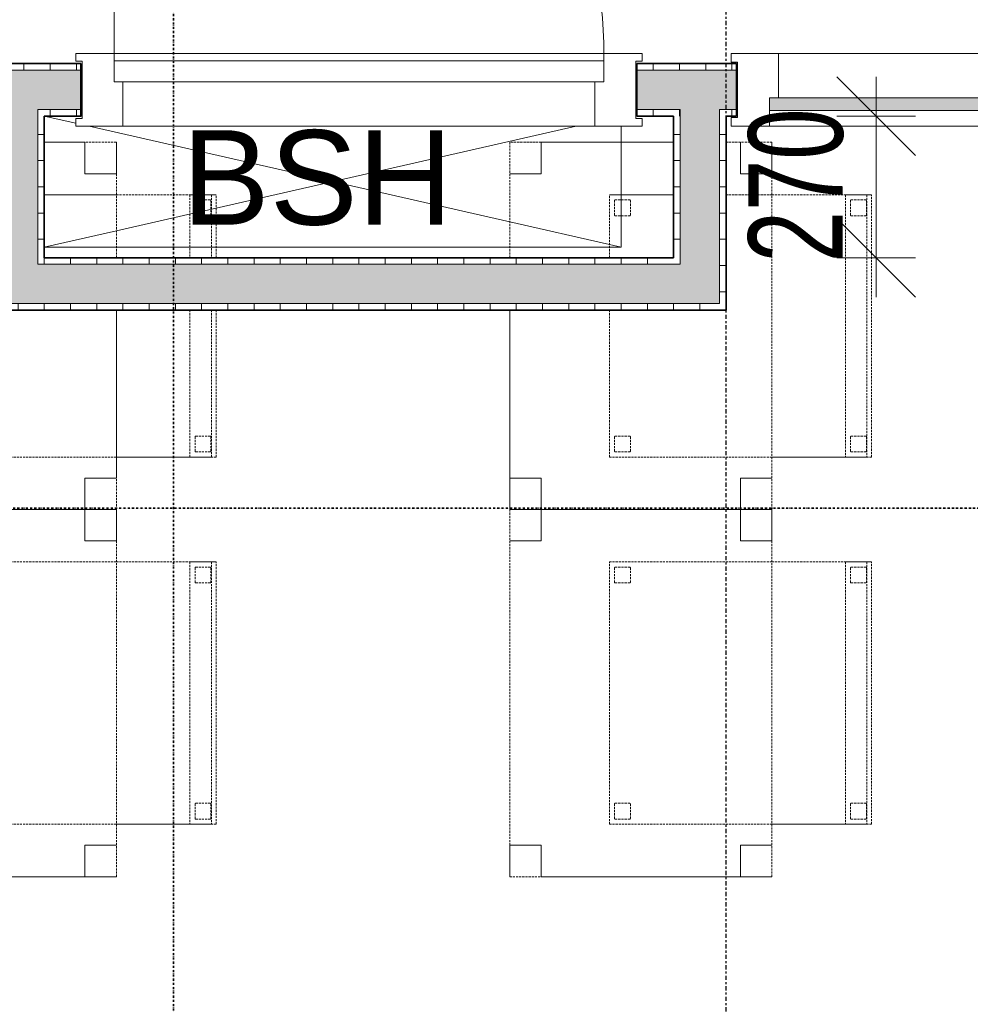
# Model space of a CAD drawing. Header units: millimetres. Extents: x -80560 to 110805, y -11020 to 52719.
# Tile 78 of 145: x 65948 to 67761, y 16357 to 18234. Entities that reach past the tile are written whole.
import ezdxf

# ---------------------------------------------------------------- set-up
doc = ezdxf.new("R2010")
doc.units = ezdxf.units.MM
for name, pattern in [('CENTER2', [20, 8, -4, 4, -4]), ('DASHDOT2', [8, 4, -2, 0, -2]), ('DASHED2', [6, 4, -2])]:
    doc.linetypes.add(name, pattern=pattern)
for name, color, linetype, lineweight in [('A-ANNO-DIMS', 211, 'Continuous', 9), ('A-ANNO-DIMS-100', 211, 'Continuous', 9), ('A-DETL', 90, 'Continuous', 18), ('A-DOOR', 31, 'Continuous', 18), ('A-FLOR', 192, 'Continuous', 18), ('A-GLAZ', 151, 'Continuous', 18), ('A-WALL', 113, 'Continuous', 35), ('A-WALL-PATT', 111, 'Continuous', 35), ('G-ANNO-SYMB', 111, 'Continuous', 9), ('G-ANNO-TEXT', 231, 'Continuous', 9), ('I-FURN', 30, 'Continuous', 18), ('I-WALL', 2, 'Continuous', 18), ('S-GRID', 1, 'Continuous', 9)]:
    doc.layers.add(name, color=color, linetype=linetype, lineweight=lineweight)
doc.styles.add('Arial', font='arial.ttf', dxfattribs={"height": 180})
doc.styles.add('Arial_5', font='arial.ttf', dxfattribs={"width": 0.7, "height": 180})
doc.dimstyles.new('n3o_1_8_3', dxfattribs={"dimscale": 304.8, "dimtxt": 183.646692, "dimasz": 0.492126, "dimexe": 0.246063, "dimexo": 0.0625, "dimgap": 0.032808, "dimtad": 1, "dimdec": 0, "dimdsep": 46, "dimtxsty": 'Arial_5', "dimblk1": 'OBLIQUE', "dimblk2": 'OBLIQUE', "dimsah": 1, "dimcen": 0.09, "dimdle": 0.246063, "dimazin": 0, "dimtfac": 1, "dimtdec": 4, "dimtix": 1, "dimtmove": 0, "dimatfit": 3, "dimfxl": 0.246063, "dimfxlon": 1, "dimtvp": 1, "dimtolj": 1, "dimtzin": 0, "dimarcsym": 2})
pattern_1 = [(270, (63356.07, 18150), (50, 2e-13), [])]
pattern_2 = [(270, (65944.82, 17780), (50, 2e-13), [])]
pattern_3 = [(0, (67194.82, 17865), (0, 50), [])]

# ---------------------------------------------------------------- blocks, each defined once
blk = doc.blocks.new('82_tafel1 - tafel 500x700 2-30673039-DO_03 derde verdieping')
at = {"layer": 'I-FURN', "linetype": 'DASHED2'}
for p, q in [((350, 250), (-350, 250)), ((-350, 250), (-350, -250)), ((350, 250), (-350, 250)), ((-350, 250), (-350, -250)), ((-350, 250), (-350, 190)), ((-290, 250), (-350, 250)), ((-290, 190), (-290, 250)), ((-290, 250), (290, 250)), ((-290, 250), (-290, 190)), ((290, 250), (290, 190)), ((290, 190), (290, 250)), ((350, 250), (290, 250)), ((350, -250), (350, 250)), ((350, -250), (350, 250)), ((350, 190), (350, 250)), ((-350, -190), (-350, 190)), ((-350, 190), (-290, 190)), ((-290, 190), (-350, 190)), ((290, 190), (350, 190)), ((350, 190), (290, 190)), ((350, 190), (350, -190)), ((-290, -190), (-350, -190)), ((-350, -190), (-290, -190)), ((-350, -190), (-350, -250)), ((-290, -250), (-290, -190)), ((-290, -190), (-290, -250)), ((350, -190), (290, -190)), ((290, -190), (290, -250)), ((290, -250), (290, -190)), ((290, -190), (350, -190)), ((350, -250), (350, -190)), ((-350, -250), (350, -250)), ((-350, -250), (350, -250)), ((-350, -250), (-290, -250)), ((290, -250), (-290, -250)), ((290, -250), (350, -250))]:
    blk.add_line(p, q, dxfattribs=at)
blk = doc.blocks.new('82_zitmeubel - stoel 500x500-V171-DO_03 derde verdieping')
at = {"layer": 'I-FURN', "linetype": 'DASHED2'}
for p, q in [((-192.1, -73), (-192.1, 237)), ((-192.1, 237), (-192.1, -73)), ((-192.1, 237), (307.9, 237)), ((-192.1, 237), (307.9, 237)), ((-182.1, 226), (-182.1, 198)), ((-182.1, 198), (-182.1, 226)), ((-153.1, 227), (-181.1, 227)), ((-181.1, 227), (-153.1, 227)), ((-152.1, 198), (-152.1, 226)), ((-152.1, 226), (-152.1, 198)), ((267.9, 226), (267.9, 198)), ((267.9, 198), (267.9, 226)), ((296.9, 227), (268.9, 227)), ((268.9, 227), (296.9, 227)), ((297.9, 198), (297.9, 226)), ((297.9, 226), (297.9, 198)), ((307.9, 237), (307.9, -73)), ((307.9, -73), (307.9, 237)), ((-181.1, 197), (-153.1, 197)), ((-153.1, 197), (-181.1, 197)), ((268.9, 197), (296.9, 197)), ((296.9, 197), (268.9, 197)), ((-192.1, -213), (-192.1, -73)), ((-192.1, -73), (-192.1, -263)), ((307.9, -73), (307.9, -213)), ((307.9, -263), (307.9, -73)), ((-192.1, -254.1), (-192.1, -213)), ((307.9, -213), (-192.1, -213)), ((-182.1, -224), (-182.1, -252)), ((-182.1, -252), (-182.1, -224)), ((-153.1, -223), (-181.1, -223)), ((-181.1, -223), (-153.1, -223)), ((-152.1, -252), (-152.1, -224)), ((-152.1, -224), (-152.1, -252)), ((267.9, -224), (267.9, -252)), ((267.9, -252), (267.9, -224)), ((296.9, -223), (268.9, -223)), ((268.9, -223), (296.9, -223)), ((297.9, -252), (297.9, -224)), ((297.9, -224), (297.9, -252)), ((307.9, -213), (307.9, -254.1)), ((-192.1, -263), (-192.1, -254.1)), ((307.9, -254.1), (-192.1, -254.1)), ((-181.1, -253), (-153.1, -253)), ((-153.1, -253), (-181.1, -253)), ((268.9, -253), (296.9, -253)), ((296.9, -253), (268.9, -253)), ((307.9, -254.1), (307.9, -263)), ((-192.1, -263), (307.9, -263)), ((-192.1, -263), (307.9, -263))]:
    blk.add_line(p, q, dxfattribs=at)
for centre, start, end in [((-181.1, 226), 90, 180), ((-181.1, 226), 90, 180), ((-153.1, 226), 360, 90), ((-153.1, 226), 360, 90), ((268.9, 226), 90, 180), ((268.9, 226), 150, 165), ((268.9, 226), 165, 180), ((268.9, 226), 135, 150), ((268.9, 226), 90, 135), ((296.9, 226), 360, 90), ((296.9, 226), 360, 90), ((-181.1, 198), 180, 270), ((-181.1, 198), 180, 270), ((-153.1, 198), 270, 0), ((-153.1, 198), 270, 0), ((268.9, 198), 180, 270), ((268.9, 198), 180, 270), ((296.9, 198), 270, 360), ((296.9, 198), 270, 360), ((-181.1, -224), 90, 180), ((-181.1, -224), 150, 165), ((-181.1, -224), 165, 180), ((-181.1, -224), 135, 150), ((-181.1, -224), 90, 135), ((-153.1, -224), 0, 90), ((-153.1, -224), 0, 90), ((268.9, -224), 90, 180), ((268.9, -224), 90, 180), ((296.9, -224), 0, 90), ((296.9, -224), 0, 90), ((-181.1, -252), 180, 195), ((-181.1, -252), 180, 270), ((-181.1, -252), 195, 210), ((-181.1, -252), 210, 270), ((-153.1, -252), 270, 0), ((-153.1, -252), 270, 0), ((268.9, -252), 180, 270), ((268.9, -252), 180, 270), ((296.9, -252), 270, 0), ((296.9, -252), 270, 0)]:
    blk.add_arc(centre, 1, start, end, dxfattribs=at)
blk = doc.blocks.new('82_tafel1 - tafel 500x700 2-V172-DO_03 derde verdieping')
at = {"layer": 'I-FURN', "linetype": 'DASHED2'}
for p, q in [((30, 250), (-350, 250)), ((-350, 250), (-350, -250)), ((30, 250), (-350, 250)), ((-350, 250), (-350, -250)), ((-350, 250), (-350, 190)), ((-290, 250), (-350, 250)), ((-290, 190), (-290, 250)), ((-290, 250), (30, 250)), ((-290, 250), (-290, 190)), ((350, 250), (130, 250)), ((350, 250), (130, 250)), ((130, 250), (290, 250)), ((290, 250), (290, 190)), ((290, 190), (290, 250)), ((350, 250), (290, 250)), ((350, -62.5), (350, 250)), ((350, -62.5), (350, 250)), ((350, 190), (350, 250)), ((-350, -190), (-350, 190)), ((-350, 190), (-290, 190)), ((-290, 190), (-350, 190)), ((290, 190), (350, 190)), ((350, 190), (290, 190)), ((350, 190), (350, -62.5)), ((350, -250), (350, -162.5)), ((350, -250), (350, -162.5)), ((350, -162.5), (350, -190)), ((-290, -190), (-350, -190)), ((-350, -190), (-290, -190)), ((-350, -190), (-350, -250)), ((-290, -250), (-290, -190)), ((-290, -190), (-290, -250)), ((350, -190), (290, -190)), ((290, -190), (290, -250)), ((290, -250), (290, -190)), ((290, -190), (350, -190)), ((350, -250), (350, -190)), ((-350, -250), (350, -250)), ((-350, -250), (350, -250)), ((-350, -250), (-290, -250)), ((290, -250), (-290, -250)), ((290, -250), (350, -250))]:
    blk.add_line(p, q, dxfattribs=at)
blk = doc.blocks.new('82_zitmeubel - stoel 500x500-V173-DO_03 derde verdieping')
at = {"layer": 'I-FURN', "linetype": 'DASHED2'}
for p, q in [((-192.1, -73), (-192.1, 237)), ((-192.1, 237), (-192.1, -73)), ((-192.1, 237), (87.9, 237)), ((-192.1, 237), (87.9, 237)), ((-182.1, 226), (-182.1, 198)), ((-182.1, 198), (-182.1, 226)), ((-153.1, 227), (-181.1, 227)), ((-181.1, 227), (-153.1, 227)), ((-152.1, 198), (-152.1, 226)), ((-152.1, 226), (-152.1, 198)), ((187.9, 237), (307.9, 237)), ((187.9, 237), (307.9, 237)), ((267.9, 226), (267.9, 198)), ((267.9, 198), (267.9, 226)), ((296.9, 227), (268.9, 227)), ((268.9, 227), (296.9, 227)), ((297.9, 198), (297.9, 226)), ((297.9, 226), (297.9, 198)), ((307.9, 237), (307.9, 114.5)), ((307.9, 114.5), (307.9, 237)), ((-181.1, 197), (-153.1, 197)), ((-153.1, 197), (-181.1, 197)), ((268.9, 197), (296.9, 197)), ((296.9, 197), (268.9, 197)), ((307.9, 14.5), (307.9, -73)), ((307.9, -73), (307.9, 14.5)), ((-192.1, -213), (-192.1, -73)), ((-192.1, -73), (-192.1, -263)), ((307.9, -73), (307.9, -213)), ((307.9, -263), (307.9, -73)), ((-192.1, -254.1), (-192.1, -213)), ((307.9, -213), (-192.1, -213)), ((-182.1, -224), (-182.1, -252)), ((-182.1, -252), (-182.1, -224)), ((-153.1, -223), (-181.1, -223)), ((-181.1, -223), (-153.1, -223)), ((-152.1, -252), (-152.1, -224)), ((-152.1, -224), (-152.1, -252)), ((267.9, -224), (267.9, -252)), ((267.9, -252), (267.9, -224)), ((296.9, -223), (268.9, -223)), ((268.9, -223), (296.9, -223)), ((297.9, -252), (297.9, -224)), ((297.9, -224), (297.9, -252)), ((307.9, -213), (307.9, -254.1)), ((-192.1, -263), (-192.1, -254.1)), ((307.9, -254.1), (-192.1, -254.1)), ((-181.1, -253), (-153.1, -253)), ((-153.1, -253), (-181.1, -253)), ((268.9, -253), (296.9, -253)), ((296.9, -253), (268.9, -253)), ((307.9, -254.1), (307.9, -263)), ((-192.1, -263), (307.9, -263)), ((-192.1, -263), (307.9, -263))]:
    blk.add_line(p, q, dxfattribs=at)
for centre, start, end in [((-181.1, 226), 90, 180), ((-181.1, 226), 90, 180), ((-153.1, 226), 360, 90), ((-153.1, 226), 360, 90), ((268.9, 226), 90, 180), ((268.9, 226), 135, 180), ((268.9, 226), 120, 135), ((268.9, 226), 90, 120), ((296.9, 226), 360, 90), ((296.9, 226), 360, 90), ((-181.1, 198), 180, 270), ((-181.1, 198), 180, 270), ((-153.1, 198), 270, 0), ((-153.1, 198), 270, 0), ((268.9, 198), 180, 270), ((268.9, 198), 180, 270), ((296.9, 198), 270, 360), ((296.9, 198), 270, 360), ((-181.1, -224), 90, 180), ((-181.1, -224), 90, 180), ((-153.1, -224), 0, 90), ((-153.1, -224), 0, 90), ((268.9, -224), 90, 180), ((268.9, -224), 90, 180), ((296.9, -224), 0, 90), ((296.9, -224), 0, 90), ((-181.1, -252), 180, 270), ((-181.1, -252), 180, 270), ((-153.1, -252), 270, 0), ((-153.1, -252), 270, 0), ((268.9, -252), 180, 270), ((268.9, -252), 180, 270), ((296.9, -252), 270, 0), ((296.9, -252), 270, 0)]:
    blk.add_arc(centre, 1, start, end, dxfattribs=at)
blk = doc.blocks.new('82_zitmeubel - stoel 500x500-V174-DO_03 derde verdieping')
at = {"layer": 'I-FURN', "linetype": 'DASHED2'}
for p, q in [((-192.1, -73), (-192.1, 237)), ((-192.1, 237), (-192.1, -73)), ((-192.1, 237), (307.9, 237)), ((-192.1, 237), (307.9, 237)), ((-182.1, 226), (-182.1, 198)), ((-182.1, 198), (-182.1, 226)), ((-153.1, 227), (-181.1, 227)), ((-181.1, 227), (-153.1, 227)), ((-152.1, 198), (-152.1, 226)), ((-152.1, 226), (-152.1, 198)), ((267.9, 226), (267.9, 198)), ((267.9, 198), (267.9, 226)), ((296.9, 227), (268.9, 227)), ((268.9, 227), (296.9, 227)), ((297.9, 198), (297.9, 226)), ((297.9, 226), (297.9, 198)), ((307.9, 237), (307.9, -73)), ((307.9, -73), (307.9, 237)), ((-181.1, 197), (-153.1, 197)), ((-153.1, 197), (-181.1, 197)), ((268.9, 197), (296.9, 197)), ((296.9, 197), (268.9, 197)), ((-192.1, -213), (-192.1, -73)), ((-192.1, -73), (-192.1, -263)), ((307.9, -73), (307.9, -213)), ((307.9, -263), (307.9, -73)), ((-192.1, -254.1), (-192.1, -213)), ((307.9, -213), (-192.1, -213)), ((-182.1, -224), (-182.1, -252)), ((-182.1, -252), (-182.1, -224)), ((-153.1, -223), (-181.1, -223)), ((-181.1, -223), (-153.1, -223)), ((-152.1, -252), (-152.1, -224)), ((-152.1, -224), (-152.1, -252)), ((267.9, -224), (267.9, -252)), ((267.9, -252), (267.9, -224)), ((296.9, -223), (268.9, -223)), ((268.9, -223), (296.9, -223)), ((297.9, -252), (297.9, -224)), ((297.9, -224), (297.9, -252)), ((307.9, -213), (307.9, -254.1)), ((-192.1, -263), (-192.1, -254.1)), ((307.9, -254.1), (-192.1, -254.1)), ((-181.1, -253), (-153.1, -253)), ((-153.1, -253), (-181.1, -253)), ((268.9, -253), (296.9, -253)), ((296.9, -253), (268.9, -253)), ((307.9, -254.1), (307.9, -263)), ((-192.1, -263), (307.9, -263)), ((-192.1, -263), (307.9, -263))]:
    blk.add_line(p, q, dxfattribs=at)
for centre, start, end in [((-181.1, 226), 90, 180), ((-181.1, 226), 90, 180), ((-153.1, 226), 360, 90), ((-153.1, 226), 360, 90), ((268.9, 226), 90, 180), ((268.9, 226), 150, 180), ((268.9, 226), 105, 150), ((268.9, 226), 90, 105), ((296.9, 226), 360, 90), ((296.9, 226), 360, 90), ((-181.1, 198), 180, 270), ((-181.1, 198), 180, 270), ((-153.1, 198), 270, 0), ((-153.1, 198), 270, 0), ((268.9, 198), 180, 270), ((268.9, 198), 180, 270), ((296.9, 198), 270, 360), ((296.9, 198), 270, 360), ((-181.1, -224), 90, 180), ((-181.1, -224), 150, 165), ((-181.1, -224), 165, 180), ((-181.1, -224), 135, 150), ((-181.1, -224), 120, 135), ((-181.1, -224), 105, 120), ((-181.1, -224), 90, 105), ((-153.1, -224), 0, 90), ((-153.1, -224), 0, 90), ((268.9, -224), 90, 180), ((268.9, -224), 90, 180), ((296.9, -224), 0, 90), ((296.9, -224), 0, 90), ((-181.1, -252), 180, 270), ((-181.1, -252), 180, 270), ((-153.1, -252), 270, 0), ((-153.1, -252), 270, 0), ((268.9, -252), 180, 270), ((268.9, -252), 180, 270), ((296.9, -252), 270, 0), ((296.9, -252), 270, 0)]:
    blk.add_arc(centre, 1, start, end, dxfattribs=at)
blk = doc.blocks.new('82_tafel1 - tafel 500x700 2-V175-DO_03 derde verdieping')
at = {"layer": 'I-FURN', "linetype": 'DASHED2'}
for p, q in [((30, 250), (-350, 250)), ((-350, 250), (-350, -250)), ((30, 250), (-350, 250)), ((-350, 250), (-350, -250)), ((-350, 250), (-350, 190)), ((-290, 250), (-350, 250)), ((-290, 190), (-290, 250)), ((-290, 250), (30, 250)), ((-290, 250), (-290, 190)), ((350, 250), (130, 250)), ((350, 250), (130, 250)), ((130, 250), (290, 250)), ((290, 250), (290, 190)), ((290, 190), (290, 250)), ((350, 250), (290, 250)), ((350, -12.5), (350, 250)), ((350, -12.5), (350, 250)), ((350, 190), (350, 250)), ((-350, -190), (-350, 190)), ((-350, 190), (-290, 190)), ((-290, 190), (-350, 190)), ((290, 190), (350, 190)), ((350, 190), (290, 190)), ((350, 190), (350, -12.5)), ((350, -250), (350, -112.5)), ((350, -250), (350, -112.5)), ((350, -112.5), (350, -190)), ((-290, -190), (-350, -190)), ((-350, -190), (-290, -190)), ((-350, -190), (-350, -250)), ((-290, -250), (-290, -190)), ((-290, -190), (-290, -250)), ((350, -190), (290, -190)), ((290, -190), (290, -250)), ((290, -250), (290, -190)), ((290, -190), (350, -190)), ((350, -250), (350, -190)), ((-350, -250), (30, -250)), ((-350, -250), (30, -250)), ((-350, -250), (-290, -250)), ((30, -250), (-290, -250)), ((130, -250), (350, -250)), ((130, -250), (350, -250)), ((290, -250), (130, -250)), ((290, -250), (350, -250))]:
    blk.add_line(p, q, dxfattribs=at)
blk = doc.blocks.new('82_zitmeubel - stoel 500x500-V176-DO_03 derde verdieping')
at = {"layer": 'I-FURN', "linetype": 'DASHED2'}
for p, q in [((-192.1, -73), (-192.1, 237)), ((-192.1, 237), (-192.1, -73)), ((-192.1, 237), (87.9, 237)), ((-192.1, 237), (87.9, 237)), ((-182.1, 226), (-182.1, 198)), ((-182.1, 198), (-182.1, 226)), ((-153.1, 227), (-181.1, 227)), ((-181.1, 227), (-153.1, 227)), ((-152.1, 198), (-152.1, 226)), ((-152.1, 226), (-152.1, 198)), ((187.9, 237), (307.9, 237)), ((187.9, 237), (307.9, 237)), ((267.9, 226), (267.9, 198)), ((267.9, 198), (267.9, 226)), ((296.9, 227), (268.9, 227)), ((268.9, 227), (296.9, 227)), ((297.9, 198), (297.9, 226)), ((297.9, 226), (297.9, 198)), ((307.9, 237), (307.9, 164.5)), ((307.9, 164.5), (307.9, 237)), ((-181.1, 197), (-153.1, 197)), ((-153.1, 197), (-181.1, 197)), ((268.9, 197), (296.9, 197)), ((296.9, 197), (268.9, 197)), ((307.9, 64.5), (307.9, -73)), ((307.9, -73), (307.9, 64.5)), ((-192.1, -213), (-192.1, -73)), ((-192.1, -73), (-192.1, -263)), ((307.9, -73), (307.9, -213)), ((307.9, -263), (307.9, -73)), ((-192.1, -254.1), (-192.1, -213)), ((87.9, -213), (-192.1, -213)), ((-182.1, -224), (-182.1, -252)), ((-182.1, -252), (-182.1, -224)), ((-153.1, -223), (-181.1, -223)), ((-181.1, -223), (-153.1, -223)), ((-152.1, -252), (-152.1, -224)), ((-152.1, -224), (-152.1, -252)), ((307.9, -213), (187.9, -213)), ((267.9, -224), (267.9, -252)), ((267.9, -252), (267.9, -224)), ((296.9, -223), (268.9, -223)), ((268.9, -223), (296.9, -223)), ((297.9, -252), (297.9, -224)), ((297.9, -224), (297.9, -252)), ((307.9, -213), (307.9, -254.1)), ((-192.1, -263), (-192.1, -254.1)), ((87.9, -254.1), (-192.1, -254.1)), ((-181.1, -253), (-153.1, -253)), ((-153.1, -253), (-181.1, -253)), ((307.9, -254.1), (187.9, -254.1)), ((268.9, -253), (296.9, -253)), ((296.9, -253), (268.9, -253)), ((307.9, -254.1), (307.9, -263)), ((-192.1, -263), (87.9, -263)), ((-192.1, -263), (87.9, -263)), ((187.9, -263), (307.9, -263)), ((187.9, -263), (307.9, -263))]:
    blk.add_line(p, q, dxfattribs=at)
for centre, start, end in [((-181.1, 226), 90, 180), ((-181.1, 226), 150, 165), ((-181.1, 226), 165, 180), ((-181.1, 226), 135, 150), ((-181.1, 226), 120, 135), ((-181.1, 226), 105, 120), ((-181.1, 226), 90, 105), ((-153.1, 226), 360, 90), ((-153.1, 226), 360, 90), ((268.9, 226), 90, 180), ((268.9, 226), 150, 165), ((268.9, 226), 165, 180), ((268.9, 226), 135, 150), ((268.9, 226), 120, 135), ((268.9, 226), 105, 120), ((268.9, 226), 90, 105), ((296.9, 226), 360, 90), ((296.9, 226), 360, 90), ((-181.1, 198), 180, 270), ((-181.1, 198), 180, 270), ((-153.1, 198), 270, 0), ((-153.1, 198), 270, 0), ((268.9, 198), 180, 270), ((268.9, 198), 180, 270), ((296.9, 198), 270, 360), ((296.9, 198), 270, 360), ((-181.1, -224), 90, 180), ((-181.1, -224), 90, 180), ((-153.1, -224), 0, 90), ((-153.1, -224), 0, 90), ((268.9, -224), 90, 180), ((268.9, -224), 90, 180), ((296.9, -224), 0, 90), ((296.9, -224), 0, 90), ((-181.1, -252), 180, 270), ((-181.1, -252), 180, 270), ((-153.1, -252), 270, 0), ((-153.1, -252), 270, 0), ((268.9, -252), 180, 270), ((268.9, -252), 180, 270), ((296.9, -252), 270, 0), ((296.9, -252), 270, 0)]:
    blk.add_arc(centre, 1, start, end, dxfattribs=at)
blk = doc.blocks.new('32_n3o_raam_h1xb2 - 90x139_25_K_2410x2070-32117085-DO_03 derde verdieping')
at = {"layer": 'A-GLAZ'}
for p, q in [((-1035, 69.5), (-1035, 52.5)), ((-962, 69.5), (-1035, 69.5)), ((-962, 39.5), (-962, 69.5)), ((-962, 69.5), (-28, 69.5)), ((28, 69.5), (-28, 69.5)), ((-28, 69.5), (-28, 39.5)), ((28, 39.5), (28, 69.5)), ((28, 69.5), (962, 69.5)), ((1035, 69.5), (962, 69.5)), ((962, 69.5), (962, 39.5)), ((1035, 52.5), (1035, 69.5)), ((-1035, 52.5), (-1023, 52.5)), ((-1023, 52.5), (-1023, -52.5)), ((1023, -52.5), (1023, 52.5)), ((1023, 52.5), (1035, 52.5)), ((-945, -69.5), (-945, 15.5)), ((-45, 15.5), (-45, -69.5)), ((45, -69.5), (45, 15.5)), ((945, 15.5), (945, -69.5)), ((-1023, -52.5), (-1035, -52.5)), ((-1035, -52.5), (-1035, -69.5)), ((1035, -52.5), (1023, -52.5)), ((1035, -69.5), (1035, -52.5)), ((-1035, -69.5), (-945, -69.5)), ((-45, -69.5), (-945, -69.5)), ((-45, -69.5), (45, -69.5)), ((945, -69.5), (45, -69.5)), ((945, -69.5), (1035, -69.5))]:
    blk.add_line(p, q, dxfattribs=at)
blk = doc.blocks.new('30_n3o_raam_vast - 24mm-31742709-DO_03 derde verdieping')
at = {"layer": 'A-DOOR'}
blk.add_hatch(color=256, dxfattribs=at).paths.add_polyline_path([(0, 24), (-934, 24), (-934, 0), (0, 0)], flags=0)
for p, q in [((0, 24), (-934, 24)), ((-934, 24), (-934, 0)), ((0, 0), (0, 24)), ((-934, 0), (0, 0))]:
    blk.add_line(p, q, dxfattribs=at)
blk = doc.blocks.new('32_n3o_raam_h2xb1 - 90x139_17_K_2410x1080 bsh kast-34128245-DO_03 derde verdieping')
at = {"layer": 'A-GLAZ'}
for p, q in [((-540, 69.5), (-450, 69.5)), ((-540, 54.5), (-540, 69.5)), ((-450, 69.5), (-450, -15.5)), ((450, 69.5), (-450, 69.5)), ((450, 69.5), (540, 69.5)), ((450, -15.5), (450, 69.5)), ((540, 69.5), (540, 54.5)), ((-528, 54.5), (-540, 54.5)), ((-528, -54.5), (-528, 54.5)), ((528, 54.5), (528, -54.5)), ((540, 54.5), (528, 54.5)), ((-540, -54.5), (-528, -54.5)), ((-540, -69.5), (-540, -54.5)), ((-467, -55.5), (-467, -69.5)), ((467, -69.5), (467, -55.5)), ((528, -54.5), (540, -54.5)), ((540, -54.5), (540, -69.5)), ((-467, -69.5), (-540, -69.5)), ((-467, -69.5), (467, -69.5)), ((540, -69.5), (467, -69.5))]:
    blk.add_line(p, q, dxfattribs=at)
blk = doc.blocks.new('30_n3o_deur_stal - 40mm_draai_LS-34127883-DO_03 derde verdieping')
at = {"layer": 'A-DOOR'}
for p, q in [((-934, -40), (-934, 0)), ((-934, 0), (0, 0)), ((0, 0), (0, -40)), ((0, -40), (-934, -40))]:
    blk.add_line(p, q, dxfattribs=at)
blk = doc.blocks.new('00_n3o_symbool_swingangle - std-31756284-DO_03 derde verdieping')
at = {"layer": 'A-DOOR'}
blk.add_line((-415, 10), (-415, 944), dxfattribs=at)
blk.add_arc((-415, 10), 934, 360, 90, dxfattribs=at)
blk = doc.blocks.new('DIMBLOCK333-DO_03 derde verdieping')
at = {"layer": 'A-ANNO-DIMS-100'}
for p, q in [((67581, 18050), (67506, 18125)), ((67581, 17705), (67581, 18125)), ((67506, 18050), (67656, 18050)), ((67581, 18050), (67506, 18050)), ((67581, 18050), (67656, 17975)), ((67581, 17780), (67506, 17855)), ((67506, 17780), (67656, 17780)), ((67581, 17780), (67506, 17780)), ((67581, 17780), (67656, 17705))]:
    blk.add_line(p, q, dxfattribs=at)
at = {"layer": 'A-ANNO-DIMS-100', "color": 0, "insert": (67337.3, 17770.9), "char_height": 180, "width": 345.821, "attachment_point": 1, "rotation": 90, "line_spacing_factor": 0.941778, "style": 'Arial_5'}
blk.add_mtext('270', dxfattribs=at)
blk = doc.blocks.new('_Oblique')
at = {"color": 0, "linetype": 'ByBlock', "lineweight": -2}
blk.add_line((-0.5, -0.5), (0.5, 0.5), dxfattribs=at)

msp = doc.modelspace()

# ---------------------------------------------------------------- hatches: boundary and pattern name
at = {"layer": 'A-WALL-PATT', "lineweight": 18}
h = msp.add_hatch(dxfattribs=at)
h.set_pattern_fill('FP_78', color=256, angle=-270, style=0, pattern_type=2)
h.set_pattern_definition(pattern_1)
h.paths.add_polyline_path([(69944.8, 18137.5), (69944.8, 18150), (69364.8, 18150), (69364.8, 18137.5)], flags=0)
h.paths.add_polyline_path([(65874.8, 18137.5), (66064.8, 18137.5), (66064.8, 18150), (65874.8, 18150)], flags=0)
h.paths.add_polyline_path([(67124.8, 18137.5), (67314.8, 18137.5), (67314.8, 18150), (67124.8, 18150)], flags=0)
h.paths.add_polyline_path([(64674.8, 18137.5), (64814.8, 18137.5), (64814.8, 18150), (64674.8, 18150)], flags=0)
h.paths.add_polyline_path([(62624.8, 18137.5), (62624.8, 18150), (61244.8, 18150), (61244.8, 18137.5), (61852.3, 18137.5)], flags=0)
h.paths.add_polyline_path([(60184.8, 18137.5), (60184.8, 18150), (59417.3, 18150), (59417.3, 18137.5), (59502.9, 18137.5)], flags=0)
h.paths.add_polyline_path([(57153.5, 18137.5), (57367.3, 18137.5), (57367.3, 18150), (56767.3, 18150), (56767.3, 18137.5), (56859.8, 18137.5)], flags=0)
at = {"layer": 'A-WALL-PATT', "lineweight": 5}
h = msp.add_hatch(color=256, dxfattribs=at)
h.paths.add_polyline_path([(69944.8, 18062.5), (69944.8, 18137.5), (69364.8, 18137.5), (69364.8, 18062.5)], flags=0)
h.paths.add_polyline_path([(65963.7, 18062.5), (66064.8, 18062.5), (66064.8, 18137.5), (65874.8, 18137.5), (65874.8, 18062.5), (65907.3, 18062.5)], flags=0)
h.paths.add_polyline_path([(67314.8, 18062.5), (67314.8, 18137.5), (67124.8, 18137.5), (67124.8, 18062.5), (67282.3, 18062.5)], flags=0)
h.paths.add_polyline_path([(64707.3, 18062.5), (64814.8, 18062.5), (64814.8, 18137.5), (64674.8, 18137.5), (64674.8, 18062.5)], flags=0)
h.paths.add_polyline_path([(61852.3, 18062.5), (62624.8, 18062.5), (62624.8, 18137.5), (61244.8, 18137.5), (61244.8, 18062.5)], flags=0)
h.paths.add_polyline_path([(60184.8, 18062.5), (60184.8, 18137.5), (59417.3, 18137.5), (59417.3, 18062.5), (59502.9, 18062.5)], flags=0)
h.paths.add_polyline_path([(56859.8, 18062.5), (57367.3, 18062.5), (57367.3, 18137.5), (56742.3, 18137.5), (56742.3, 18062.5), (56767.3, 18062.5)], flags=0)
at = {"layer": 'A-WALL-PATT', "lineweight": 18}
h = msp.add_hatch(dxfattribs=at)
h.set_pattern_fill('FP_78', color=256, angle=-270, style=0, pattern_type=2)
h.set_pattern_definition(pattern_1)
h.paths.add_polyline_path([(67138.3, 18050), (67207.3, 18050), (67207.3, 18062.5), (67124.8, 18062.5), (67124.8, 18050)], flags=0)
h.paths.add_polyline_path([(69944.8, 18050), (69944.8, 18062.5), (69364.8, 18062.5), (69364.8, 18050)], flags=0)
h.paths.add_polyline_path([(67314.8, 18050), (67314.8, 18062.5), (67282.3, 18062.5), (67282.3, 18050), (67294.8, 18050)], flags=0)
h.paths.add_polyline_path([(65994.8, 18050), (66064.8, 18050), (66064.8, 18062.5), (65982.3, 18062.5), (65982.3, 18050)], flags=0)
h.paths.add_polyline_path([(65894.8, 18050), (65907.3, 18050), (65907.3, 18062.5), (65874.8, 18062.5), (65874.8, 18050)], flags=0)
h.paths.add_polyline_path([(61852.3, 18050), (61857.3, 18050), (61857.3, 18062.5), (61244.8, 18062.5), (61244.8, 18050), (61844.8, 18050)], flags=0)
h.paths.add_polyline_path([(62624.8, 18050), (62624.8, 18062.5), (61932.3, 18062.5), (61932.3, 18050), (61944.8, 18050)], flags=0)
h.paths.add_polyline_path([(64782.3, 18050), (64814.8, 18050), (64814.8, 18062.5), (64782.3, 18062.5)], flags=0)
h.paths.add_polyline_path([(64694.8, 18050), (64707.3, 18050), (64707.3, 18062.5), (64674.8, 18062.5), (64674.8, 18050)], flags=0)
h.paths.add_polyline_path([(60184.8, 18050), (60184.8, 18062.5), (59417.3, 18062.5), (59417.3, 18050), (59502.9, 18050)], flags=0)
h.paths.add_polyline_path([(57153.5, 18050), (57367.3, 18050), (57367.3, 18062.5), (56767.3, 18062.5), (56767.3, 18050), (56859.8, 18050)], flags=0)
at = {"layer": 'A-WALL-PATT', "lineweight": 5}
for points in [[(65907.3, 17767.5), (65982.3, 17767.5), (65982.3, 18062.5), (65907.3, 18062.5), (65907.3, 17780)], [(67282.3, 17692.5), (67282.3, 18062.5), (67207.3, 18062.5), (67207.3, 17692.5)], [(67138.3, 17692.5), (67207.3, 17692.5), (67207.3, 17767.5), (64707.3, 17767.5), (64707.3, 17692.5), (66551, 17692.5)]]:
    msp.add_hatch(color=256, dxfattribs=at).paths.add_polyline_path(points, flags=0)
at = {"layer": 'A-WALL-PATT', "lineweight": 18}
h = msp.add_hatch(dxfattribs=at)
h.set_pattern_fill('FP_97', color=256, angle=90, style=0, pattern_type=2)
h.set_pattern_definition([(0, (65894.82, 17915), (0, 50), [])])
h.paths.add_polyline_path([(65994.8, 17780), (65994.8, 18050), (65982.3, 18050), (65982.3, 17780)], flags=0)
h = msp.add_hatch(dxfattribs=at)
h.set_pattern_fill('FP_99', color=256, angle=90, style=0, pattern_type=2)
h.set_pattern_definition(pattern_3)
h.paths.add_polyline_path([(67207.3, 17767.5), (67207.3, 18050), (67194.8, 18050), (67194.8, 17767.5)], flags=0)
h = msp.add_hatch(dxfattribs=at)
h.set_pattern_fill('FP_99', color=256, angle=90, style=0, pattern_type=2)
h.set_pattern_definition(pattern_3)
h.paths.add_polyline_path([(67294.8, 17680), (67294.8, 18050), (67282.3, 18050), (67282.3, 17680)], flags=0)
h = msp.add_hatch(dxfattribs=at)
h.set_pattern_fill('FP_96', color=256, angle=-270, style=0, pattern_type=2)
h.set_pattern_definition(pattern_2)
h.paths.add_polyline_path([(65907.3, 17767.5), (65907.3, 17780), (64782.3, 17780), (64782.3, 17767.5), (65376.3, 17767.5)], flags=0)
h.paths.add_polyline_path([(67194.8, 17767.5), (67194.8, 17780), (65982.3, 17780), (65982.3, 17767.5), (67138.3, 17767.5)], flags=0)
h = msp.add_hatch(dxfattribs=at)
h.set_pattern_fill('FP_96', color=256, angle=-270, style=0, pattern_type=2)
h.set_pattern_definition(pattern_2)
h.paths.add_polyline_path([(67194.8, 17680), (67282.3, 17680), (67282.3, 17692.5), (64694.8, 17692.5), (64694.8, 17680), (67138.3, 17680)], flags=0)

# ---------------------------------------------------------------- linework, layer by layer
at = {"layer": 'A-DETL'}
for p, q in [((65994.8, 18050), (66054.8, 18036.4)), ((66064.8, 18050), (66066.8, 18050)), ((66080.6, 18030.5), (66882.3, 17848.3)), ((67009, 18030.5), (66322.3, 17874.4)), ((67094.8, 18030.5), (67094.8, 18000)), ((67094.8, 18000), (67094.8, 17900)), ((67094.8, 17900), (67094.8, 17890)), ((67094.8, 17890), (67094.8, 17860)), ((66311.7, 17872), (66282.3, 17865.3)), ((66322.3, 17874.4), (66313.4, 17872.4)), ((66282.3, 17865.3), (66132.3, 17831.2)), ((66882.3, 17848.3), (67072.3, 17805.1)), ((67094.8, 17860), (67094.8, 17800)), ((66132.3, 17831.2), (65994.8, 17800)), ((66132.3, 17800), (65994.8, 17800)), ((66322.3, 17800), (66132.3, 17800)), ((66882.3, 17800), (66322.3, 17800)), ((67072.3, 17800), (66882.3, 17800)), ((67072.3, 17805.1), (67094.8, 17800)), ((67094.8, 17800), (67072.3, 17800))]:
    msp.add_line(p, q, dxfattribs=at)
at = {"layer": 'A-FLOR'}
for p, q in [((66064.8, 18050), (66066.8, 18050)), ((67094.8, 18030.5), (67094.8, 17800)), ((67094.8, 17800), (65994.8, 17800))]:
    msp.add_line(p, q, dxfattribs=at)
at = {"layer": 'A-WALL', "lineweight": 18}
for p, q in [((66064.8, 18137.5), (65874.8, 18137.5)), ((67314.8, 18137.5), (67124.8, 18137.5)), ((66064.8, 18062.5), (65982.3, 18062.5)), ((65982.3, 18062.5), (65982.3, 17767.5)), ((67207.3, 18062.5), (67124.8, 18062.5)), ((67207.3, 17767.5), (67207.3, 18062.5)), ((67314.8, 18062.5), (67282.3, 18062.5)), ((67282.3, 17692.5), (67282.3, 18062.5)), ((67207.3, 17767.5), (65982.3, 17767.5)), ((67282.3, 17692.5), (64707.3, 17692.5))]:
    msp.add_line(p, q, dxfattribs=at)
at = {"layer": 'G-ANNO-SYMB', "linetype": 'DASHDOT2', "lineweight": 35}
for p, q in [((66241.3, 48457.5), (66241.3, 9141.8)), ((33883.5, 17302.3), (90250.9, 17302.3))]:
    msp.add_line(p, q, dxfattribs=at)
at = {"layer": 'I-WALL', "lineweight": 35}
for p, q in [((66064.8, 18150), (65874.8, 18150)), ((66064.8, 18050), (66064.8, 18150)), ((67314.8, 18150), (67124.8, 18150)), ((67124.8, 18150), (67124.8, 18050)), ((67314.8, 18050), (67314.8, 18150)), ((65994.8, 18050), (66064.8, 18050)), ((65994.8, 17780), (65994.8, 18050)), ((67124.8, 18050), (67194.8, 18050)), ((67194.8, 18050), (67194.8, 17780)), ((67294.8, 18050), (67314.8, 18050)), ((67294.8, 17680), (67294.8, 18050)), ((67194.8, 17780), (65994.8, 17780)), ((64694.8, 17680), (67294.8, 17680))]:
    msp.add_line(p, q, dxfattribs=at)
at = {"layer": 'S-GRID', "linetype": 'CENTER2', "lineweight": 25}
msp.add_line((67294.8, 4383.3), (67294.8, 52119.1), dxfattribs=at)

# ---------------------------------------------------------------- block references
at = {"layer": 'A-DOOR'}
msp.add_blockref('00_n3o_symbool_swingangle - std-31756284-DO_03 derde verdieping', (66542.8, 18155.5), dxfattribs=at)
at = {"layer": 'A-DOOR', "rotation": 180}
for name, p in [('30_n3o_deur_stal - 40mm_draai_LS-34127883-DO_03 derde verdieping', (66127.8, 18115.5)), ('30_n3o_raam_vast - 24mm-31742709-DO_03 derde verdieping', (67377.8, 18084.5))]:
    msp.add_blockref(name, p, dxfattribs=at)
at = {"layer": 'A-GLAZ', "rotation": 180}
for name, p in [('32_n3o_raam_h2xb1 - 90x139_17_K_2410x1080 bsh kast-34128245-DO_03 derde verdieping', (66594.8, 18100)), ('32_n3o_raam_h1xb2 - 90x139_25_K_2410x2070-32117085-DO_03 derde verdieping', (68339.8, 18100))]:
    msp.add_blockref(name, p, dxfattribs=at)
at = {"layer": 'I-FURN', "linetype": 'DASHED2', "rotation": 90.00000000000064}
for name, p in [('82_tafel1 - tafel 500x700 2-V175-DO_03 derde verdieping', (65882.3, 17650)), ('82_tafel1 - tafel 500x700 2-V172-DO_03 derde verdieping', (67132.3, 17650)), ('82_zitmeubel - stoel 500x500-V176-DO_03 derde verdieping', (66059.3, 17592.1)), ('82_zitmeubel - stoel 500x500-V173-DO_03 derde verdieping', (67309.3, 17592.1)), ('82_tafel1 - tafel 500x700 2-30673039-DO_03 derde verdieping', (65882.3, 16950)), ('82_tafel1 - tafel 500x700 2-30673039-DO_03 derde verdieping', (67132.3, 16950)), ('82_zitmeubel - stoel 500x500-V174-DO_03 derde verdieping', (66059.3, 16892.1)), ('82_zitmeubel - stoel 500x500-V171-DO_03 derde verdieping', (67309.3, 16892.1))]:
    msp.add_blockref(name, p, dxfattribs=at)

# ---------------------------------------------------------------- texts
at = {"layer": 'G-ANNO-TEXT', "color": 7, "insert": (66257, 18023), "char_height": 180, "width": 617.299, "attachment_point": 1, "style": 'Arial'}
msp.add_mtext('BSH', dxfattribs=at)

# ---------------------------------------------------------------- dimensions: what is measured, and where the dimension line sits
at = {"layer": 'A-ANNO-DIMS'}
dim = msp.add_linear_dim(base=(67581, 18050), p1=(67506, 17780), p2=(67506, 18050), angle=90, dimstyle='n3o_1_8_3', override={"dimpost": '<>', "dimfxl": 270}, dxfattribs=at)
dim.commit()
dim.dimension.update_dxf_attribs({"geometry": 'DIMBLOCK333-DO_03 derde verdieping', "text_midpoint": (67479.1, 17915)})

doc.saveas('drawing.dxf')
